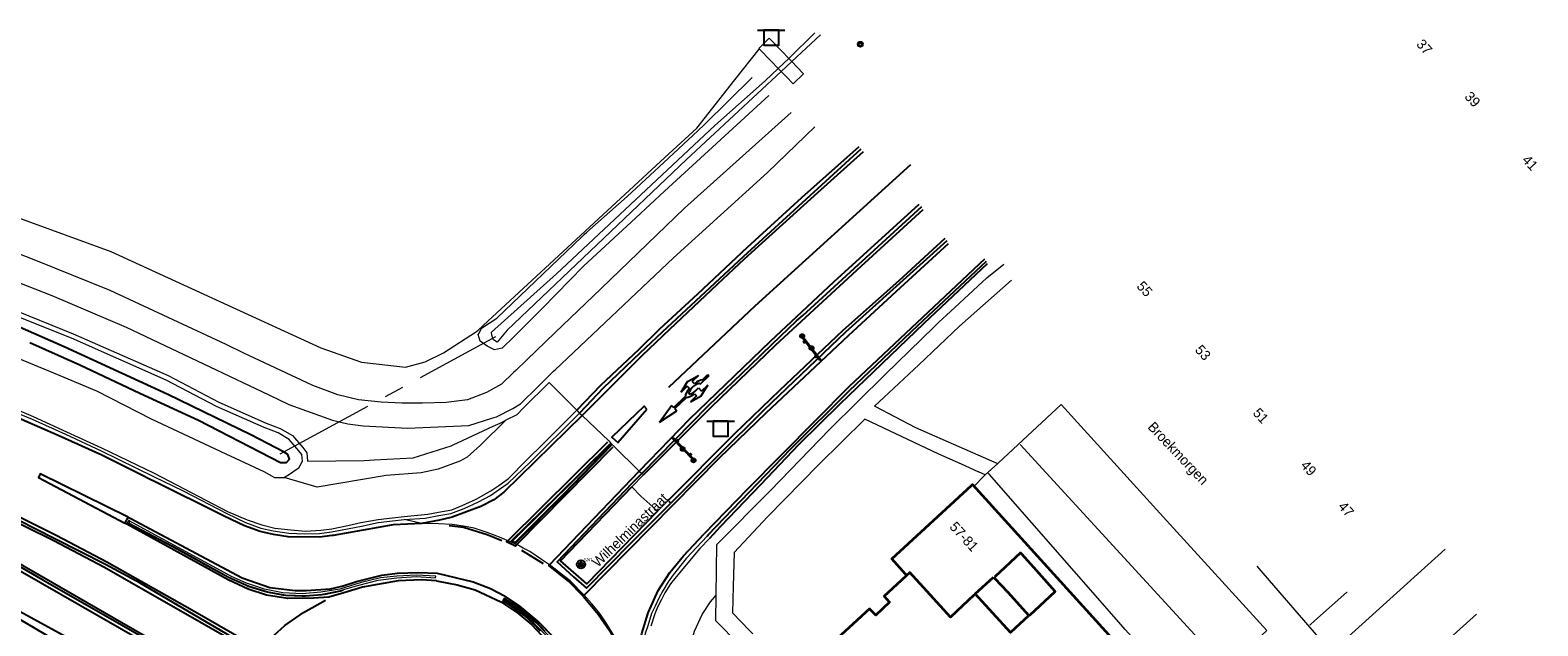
# Model space of a CAD drawing. Header units: metres. Extents: x 169249 to 194689, y 406250 to 412203.
# Tile 34 of 256: x 169900 to 170051, y 406980 to 407040. Entities that reach past the tile are written whole.
import ezdxf
from ezdxf.enums import TextEntityAlignment as Align

# ---------------------------------------------------------------- set-up
doc = ezdxf.new("R2010")
doc.units = ezdxf.units.M
doc.linetypes.add('BGT_NLCS_N264$0$AM-AS', pattern=[16, 10, -2, 2, -2])
doc.layers.get('0').update_dxf_attribs({"linetype": 'CONTINUOUS'})
for name, color, linetype, lineweight in [('BGT_NLCS_N264$0$B-WE-AM-AS_KUNSTWERK_DUIKER-GV', 252, 'BGT_NLCS_N264$0$AM-AS', 18), ('BGT_NLCS_N264$0$B-WE-GW-WATERGANG_INSTEEK-G', 252, 'CONTINUOUS', 18), ('BGT_NLCS_N264$0$B-WE-GW-WATERGANG_SLOOT_BODEM-G', 252, 'CONTINUOUS', 18), ('BGT_NLCS_N264$0$B-WE-IE-TERREINAFSCHEIDING_KUNSTMATIG_HEKWERK-G', 252, 'BGT_NLCS_N264$0$IE-TERREINAFSCHEIDING-KUNSTMATIG', 18), ('BGT_NLCS_N264$0$B-WE-OG-BREUKLIJN-G', 252, 'CONTINUOUS', 18), ('BGT_NLCS_N264$0$B-WE-OG-TOPOGRAFIE_BEBOUWING-G', 252, 'CONTINUOUS', 35), ('BGT_NLCS_N264$0$B-WE-OG-TOPOGRAFIE_WATER-GV', 252, 'CONTINUOUS', 18), ('BGT_NLCS_N264$0$B-WE-OG-TOPOGRAFIE_WEG_BERM-GV', 252, 'CONTINUOUS', 18), ('BGT_NLCS_N264$0$B-WE-OG-TOPOGRAFIE_WEG_PARKEERPLAATS-G', 252, 'CONTINUOUS', 18), ('BGT_NLCS_N264$0$B-WE-OG-TOPOGRAFIE_WEG_RIJWEG-GV', 252, 'CONTINUOUS', 18), ('BGT_NLCS_N264$0$B-WE-OG-TOPOGRAFIE_WEG_VERHARD-G', 252, 'CONTINUOUS', 18), ('BGT_NLCS_N264$0$B-WE-VW-BEWEGWIJZERING_DRAAGCONSTRUCTIE-S', 252, 'CONTINUOUS', 25), ('BGT_NLCS_N264$0$B-WE-VW-MARKERING_PIJL-S', 252, 'CONTINUOUS', 25), ('BGT_NLCS_N264$0$B-WE-VW-VERKEERSTEKEN_BORD-S', 252, 'CONTINUOUS', 25), ('X-XX-AL-REFERENTIE-G', 7, 'CONTINUOUS', 18)]:
    doc.layers.add(name, color=color, linetype=linetype, lineweight=lineweight)
for name, color, linetype in [('BGT_NLCS_N264$0$B-WE-IE-MEUBILAIR_WEGMEUBILAIR-S', 252, 'CONTINUOUS'), ('BGT_NLCS_N264$0$B-WE-OG-TOPOGRAFIE_WATER_SLOOT-GV', 252, 'CONTINUOUS'), ('BGT_NLCS_N264$0$B-WE-OG-TOPOGRAFIE_WEG_RIJWEG-G', 252, 'CONTINUOUS'), ('BGT_NLCS_N264$0$B-WE-OG-TOPOGRAFIE_WEG_VERKEERSEILAND-GV', 252, 'CONTINUOUS'), ('BGT_NLCS_N264$0$B-WE-VH-KANTOPSLUITING-G', 252, 'CONTINUOUS'), ('BGT_NLCS_N264$0$B-WE-VW-MARKERING-G', 252, 'CONTINUOUS'), ('BGT_NLCS_N264$0$B-WE-VW-VERKEERSTEKEN_DRAAGCONSTRUCTIE-S', 252, 'CONTINUOUS'), ('BGT_NLCS_N264$0$Label_Nummeraanduidingreeks', 252, 'CONTINUOUS'), ('BGT_NLCS_N264$0$Label_Openbareruimte', 252, 'CONTINUOUS')]:
    doc.layers.add(name, color=color, linetype=linetype)
doc.styles.add('BGT_NLCS_N264$0$NLCS-ISO', font='NLCS-ISO.ttf')
doc.styles.add('BGT_NLCS_N264$0$STANDARD', font='txt')
doc.linetypes.add('BGT_NLCS_N264$0$IE-TERREINAFSCHEIDING-KUNSTMATIG', pattern='A,4,[82,NLCS.SHX,S=0.75,R=90,X=0,Y=0],4,-2', length=10)

# ---------------------------------------------------------------- blocks, each defined once
blk = doc.blocks.new('BGT_NLCS_N264$0$SIE-WEG_AFVALBAK_TYPE_01')
for radius in [0.25, 0.156]:
    blk.add_circle((0, 0), radius)
blk = doc.blocks.new('BGT_NLCS_N264$0$SIE-WEG_STRAATNAAMBORD_PAAL-SO')
blk.add_line((-0.3, 0), (0.3, 0))
for radius in [0.2, 0.0745]:
    blk.add_circle((0, 0), radius)
at = {"style": 'BGT_NLCS_N264$0$NLCS-ISO'}
blk.add_attdef('STRAATNAAMBORD', (0.28, 0.29), '', height=0.35, dxfattribs=at)
blk = doc.blocks.new('BGT_NLCS_N264$0$SVW-VERKEERSTEKEN_BORD_ANWB-SO')
blk.add_line((-1.375, 0), (1.375, 0))
at = {"flags": 128}
blk.add_lwpolyline([(-0.75, 0), (-0.75, -1.5), (0.75, -1.5), (0.75, 0)], close=True, dxfattribs=at)
blk = doc.blocks.new('BGT_NLCS_N264$0$SIE-WEG_SCHRIKHEK')
for points in [[(-1.125, 0), (-1.125, 0.1), (-1.5, 0.1), (-1.5, 0)], [(-0.375, 0), (-0.375, 0.1), (-0.75, 0.1), (-0.75, 0)], [(0.375, 0.1), (0, 0.1), (0, 0), (0.375, 0)], [(1.125, 0), (1.125, 0.1), (0.75, 0.1), (0.75, 0)]]:
    blk.add_hatch(color=0).paths.add_polyline_path(points)
at = {"color": 0}
for p, q in [((-1.125, 0), (-1.125, 0.1)), ((-0.75, 0), (-0.75, 0.1)), ((-0.375, 0), (-0.375, 0.1)), ((0, 0.1), (0, 0)), ((0.375, 0.1), (0.375, 0)), ((0.75, 0.1), (0.75, 0)), ((1.125, 0.1), (1.125, 0))]:
    blk.add_line(p, q, dxfattribs=at)
at = {"flags": 128}
for points in [[(-1.5, 0.1), (1.5, 0.1), (1.5, 0), (-1.5, 0)], [(-1.0125, 0.1), (-1.0125, 0.25), (-0.8625, 0.25), (-0.8625, 0.1)], [(0.8625, 0.1), (0.8625, 0.25), (1.0125, 0.25), (1.0125, 0.1)]]:
    blk.add_lwpolyline(points, close=True, dxfattribs=at)
blk = doc.blocks.new('BGT_NLCS_N264$0$SIE-WEG_WEGWIJZER-SO')
for q in [(-0.29, -0.29), (0, 0.41), (0.29, -0.29)]:
    blk.add_line((0, 0), q)
blk.add_circle((0, 0), 0.413)
blk = doc.blocks.new('BGT_NLCS_N264$0$B-SVW-MARKERING_PIJL_ROTONDE_RD_RA_LA_6.80')
for p, q in [((1.95, 0.98), (0.75, 0.68)), ((0.75, 0.68), (1.6, 0.68)), ((1.6, 0.21), (1.6, 0.68)), ((3.15, 0.68), (1.95, 0.98)), ((2.3, 0.36), (2.3, 0.68)), ((2.3, 0.68), (3.15, 0.68)), ((0.75, -0.68), (1.6, -0.68)), ((1.95, -0.98), (0.75, -0.68)), ((1.6, -0.36), (1.6, -0.68)), ((3.15, -0.68), (1.95, -0.98)), ((2.3, -0.36), (2.3, -0.68)), ((2.3, -0.68), (3.15, -0.68))]:
    blk.add_line(p, q)
at = {"linetype": 'Continuous'}
for p, q in [((4.75, 0.07), (3.13, 0.07)), ((6.8, 0), (4.75, 0.37)), ((4.75, 0.07), (4.75, 0.37)), ((4.75, -0.08), (3.13, -0.08)), ((6.8, 0), (4.75, -0.38)), ((4.75, -0.08), (4.75, -0.38))]:
    blk.add_line(p, q, dxfattribs=at)
for points in [[(0, 0.07), (1.27, 0.07)], [(0, -0.07), (0, 0.07)], [(0.77, -0.08), (0, -0.07)]]:
    blk.add_lwpolyline(points)
for major_axis, ratio, start_param, end_param in [((0.72, 0), 0.333997, 2.824404, 8.361609), ((1.2, 0), 0.3125, 0.201358, 1.274792), ((1.2, 0), 0.3125, -2.940235, -1.866765), ((1.2, 0), 0.3125, -1.274828, -0.201358)]:
    blk.add_ellipse((1.95, 0), major_axis=major_axis, ratio=ratio, start_param=start_param, end_param=end_param, dxfattribs=at)
blk = doc.blocks.new('BGT_NLCS_N264$0$SIE-WEG_VERKEERSBORD_PAAL-SO')
blk.add_line((-0.3, 0), (0.3, 0))
for radius in [0.2, 0.0745]:
    blk.add_circle((0, 0), radius)
blk = doc.blocks.new('BGT_NLCS_N264')
at = {"layer": 'BGT_NLCS_N264$0$B-WE-AM-AS_KUNSTWERK_DUIKER-GV'}
blk.add_line((169925.14, 406997.4, 11.11), (169946.73, 407009.15, 11.1), dxfattribs=at)
at = {"layer": 'BGT_NLCS_N264$0$B-WE-GW-WATERGANG_INSTEEK-G'}
blk.add_polyline3d([(169974.04, 407033.28, 12.19), (169963.62, 407023.71, 12), (169960.74, 407021.03, 11.99), (169955.52, 407016.18, 11.96), (169951.39, 407011.99, 11.99), (169948.55, 407009.12, 12.02), (169947.36, 407007.97, 12.05), (169947.19, 407007.94, 12.04), (169946.61, 407007.83, 12), (169945.86, 407008.19, 11.98), (169945.4, 407008.52, 12), (169945.18, 407008.68, 12.01), (169944.97, 407009.34, 12), (169945.06, 407009.5, 11.99), (169945.31, 407010, 11.98), (169946.82, 407010.99, 12.02), (169955.35, 407019.14, 12.13), (169955.59, 407019.37, 12.13), (169955.85, 407019.6, 12.13), (169959.88, 407023.17, 12.07), (169963.54, 407026.56, 12.07), (169966.94, 407029.74, 12.09), (169967.6, 407030.39, 12.1), (169972.38, 407035.07, 12.2)], dxfattribs=at)
at = {"layer": 'BGT_NLCS_N264$0$B-WE-GW-WATERGANG_SLOOT_BODEM-G'}
for p, q in [((169979.23, 407039.34, 11.77), (169976.37, 407036.67, 11.73)), ((169974.99, 407035.99, 11.73), (169976.05, 407037, 11.79)), ((169976.37, 407036.67, 11.73), (169975.29, 407035.67, 11.71))]:
    blk.add_line(p, q, dxfattribs=at)
for points in [[(169976.05, 407037, 11.79), (169976.09, 407037.03, 11.79), (169978.67, 407039.56, 11.76)], [(169975.29, 407035.67, 11.71), (169965.83, 407026.86, 11.57), (169947.87, 407009.8, 11.28), (169946.88, 407008.59, 11.46), (169946.5, 407008.83, 11.46), (169946.4, 407009.1, 11.45), (169946.35, 407009.29, 11.45), (169946.3, 407009.6, 11.46), (169952.79, 407015.44, 11.48), (169968.65, 407030.26, 11.66), (169973.67, 407034.74, 11.66), (169974.99, 407035.99, 11.73)]]:
    blk.add_polyline3d(points, dxfattribs=at)
at = {"layer": 'BGT_NLCS_N264$0$B-WE-IE-TERREINAFSCHEIDING_KUNSTMATIG_HEKWERK-G'}
blk.add_polyline3d([(169879.4, 407028.17, 11.67), (169908.21, 407017.65, 11.87), (169929.21, 407008, 12.13), (169933.28, 407006.58, 12.16), (169937.71, 407006.07, 12.07), (169939.66, 407006.63, 12), (169941.5, 407007.53, 12.02), (169944.81, 407009.64, 12.03), (169944.96, 407009.77, 12.03), (169945.94, 407010.68, 12.01), (169963.65, 407027.06, 11.64), (169966.85, 407030.02, 11.58), (169970.65, 407034.84, 12.12), (169973.07, 407037.93, 12.24)], dxfattribs=at)
at = {"layer": 'BGT_NLCS_N264$0$B-WE-OG-BREUKLIJN-G'}
for points in [[(169958.13, 406998.29, 12.4), (169958.18, 406998.24, 12.4), (169953.49, 406993.41, 12.55), (169948.66, 406988.55, 12.62), (169948.4, 406988.67, 12.65), (169958.13, 406998.29, 12.4)], [(169933.27, 406984.52, 12.82), (169931.11, 406983.87, 12.82), (169929.21, 406983.54, 12.81), (169927.35, 406983.4, 12.81), (169925.43, 406983.49, 12.79), (169923.58, 406983.85, 12.77), (169921.77, 406984.45, 12.75), (169920.27, 406985.13, 12.7), (169911.52, 406989.91, 12.56), (169910.1, 406990.67, 12.48), (169910.01, 406990.51, 12.48), (169914.89, 406987.93, 12.59), (169919.98, 406985.1, 12.66), (169922.02, 406984.18, 12.74), (169923.88, 406983.62, 12.74), (169925.73, 406983.28, 12.81), (169927.68, 406983.22, 12.81), (169929.32, 406983.34, 12.81), (169931.17, 406983.72, 12.83), (169933.03, 406984.27, 12.83), (169934.97, 406984.74, 12.79), (169936.83, 406985, 12.8), (169938.81, 406985.11, 12.8), (169940.7, 406984.99, 12.65), (169940.72, 406985.16, 12.65), (169938.81, 406985.27, 12.81), (169936.84, 406985.17, 12.81), (169935.2, 406984.98, 12.82), (169933.27, 406984.52, 12.82)], [(169955.48, 406972.92, 12.82), (169955.81, 406971.73, 12.83), (169956.08, 406970.02, 12.84), (169956.27, 406968.12, 12.84), (169956.24, 406966.28, 12.84), (169955.87, 406964.02, 12.83), (169955.73, 406964.07, 12.83), (169955.97, 406966.1, 12.83), (169956.07, 406968.34, 12.83), (169955.66, 406971.71, 12.84), (169955.16, 406973.4, 12.82), (169954.24, 406975.53, 12.81), (169952.81, 406977.87, 12.8), (169951.98, 406979.01, 12.79), (169950.51, 406980.49, 12.78), (169949.09, 406981.68, 12.76), (169947.55, 406982.71, 12.75), (169947.61, 406982.82, 12.74), (169949, 406981.95, 12.77), (169950.77, 406980.47, 12.79), (169952.49, 406978.67, 12.79), (169953.66, 406976.89, 12.79), (169954.89, 406974.58, 12.81), (169955.48, 406972.92, 12.82)]]:
    blk.add_polyline3d(points, dxfattribs=at)
at = {"layer": 'BGT_NLCS_N264$0$B-WE-OG-TOPOGRAFIE_BEBOUWING-G'}
for points in [[(169987.78, 406985.3, 21.44), (169987.74, 406985.34, 21.44), (169986.35, 406986.88, 21.44), (169994.32, 406994.25, 21.44), (169994.42, 406994.34, 21.44), (170009.03, 406978.21, 21.44), (170009.02, 406978.2, 21.44), (170001.07, 406970.87, 21.44), (169999.58, 406972.52, 21.44)], [(170000.16, 406981.26, 24.11), (170002.71, 406983.63, 24.11), (170000.58, 406986.02, 24.11), (169999.38, 406987.36, 24.11), (169999.25, 406987.5, 24.11), (169996.66, 406985.08, 24.11)], [(169994.61, 406983.28, 24.08), (169992.23, 406981.06, 24.08), (169988.15, 406985.53, 24.08), (169985.58, 406983.16, 24.08), (169986.13, 406982.55, 24.08), (169984.76, 406981.26, 24.08), (169984.14, 406981.88, 24.08), (169980.46, 406978.52, 24.08)], [(169996.54, 406985.07, 25.06), (169996.68, 406984.91, 25.06), (169997.92, 406983.58, 25.06), (170000.08, 406981.23, 25.06), (169998.23, 406979.5, 25.06), (169994.71, 406983.38, 25.06), (169996.54, 406985.07, 25.06)]]:
    blk.add_polyline3d(points, dxfattribs=at)
at = {"layer": 'BGT_NLCS_N264$0$B-WE-OG-TOPOGRAFIE_WATER-GV'}
for points in [[(169925.55, 406995.03, 12.43), (169926.2, 406995.43, 12.44), (169926.76, 406995.83, 12.43), (169927.01, 406996.01, 12.42), (169927.38, 406996.67, 12.38), (169927.33, 406997.34, 12.35), (169927.03, 406997.71, 12.3), (169926.06, 406998.84, 12.17), (169924.94, 406999.49, 12.12), (169923.56, 407000.03, 12.03), (169918.79, 407002.13, 11.95), (169913.73, 407004.79, 11.86), (169904.26, 407008.97, 11.74), (169897.68, 407011.61, 11.74), (169887.4, 407015.49, 11.57), (169877.16, 407018.75, 11.44), (169870.44, 407020.7, 11.44), (169860.34, 407023.2, 11.35), (169847.67, 407026.02, 11.37), (169843.24, 407027.19, 11.41), (169841.27, 407027.97, 11.45), (169839.14, 407028.91, 11.51), (169837.47, 407029.67, 11.53)], [(169834.94, 407026.37, 11.44), (169835.67, 407026, 11.4), (169836.92, 407025.57, 11.39), (169840.64, 407024.49, 11.42), (169842.01, 407024.09, 11.44), (169850.94, 407021.79, 11.52), (169858.29, 407020.06, 11.64), (169865.41, 407018.2, 11.76), (169876.12, 407015.36, 11.87), (169886.77, 407011.48, 12.02), (169895.17, 407008.52, 12.1), (169902.06, 407005.68, 12.17), (169906.78, 407003.72, 12.18), (169912.24, 407000.91, 12.23), (169919.7, 406997.4, 12.34), (169923.51, 406995.62, 12.36), (169924.59, 406995.04, 12.38), (169925.55, 406995.03, 12.43)]]:
    blk.add_polyline3d(points, dxfattribs=at)
at = {"layer": 'BGT_NLCS_N264$0$B-WE-OG-TOPOGRAFIE_WATER_SLOOT-GV'}
blk.add_polyline3d([(169900.09, 407008.54, 10.88), (169905.11, 407006.32, 11.01), (169911.1, 407003.48, 11.04), (169916.99, 407000.77, 11.05), (169925.2, 406996.54, 11.05), (169925.8, 406996.53, 11.05), (169926.08, 406996.86, 11.05), (169925.91, 406997.34, 11.05), (169925.57, 406997.58, 11.05), (169922.22, 406999.29, 11.28), (169913.91, 407003.35, 11.28), (169903.53, 407008.12, 11.12), (169898.3, 407010.43, 11.07)], dxfattribs=at)
at = {"layer": 'BGT_NLCS_N264$0$B-WE-OG-TOPOGRAFIE_WEG_BERM-GV'}
for p, q in [((169954.84, 407001.77, 12.44), (169955.02, 407001.58, 12.36)), ((169955.12, 407001.48, 12.32), (169955.02, 407001.58, 12.36)), ((169961.52, 406995.29, 12.64), (169960.33, 406994.09, 12.66)), ((169961.37, 406995.44, 12.46), (169961.52, 406995.29, 12.64)), ((169962.92, 406991.66, 12.65), (169963.98, 406992.73, 12.64)), ((169963.98, 406992.73, 12.64), (169964.11, 406992.61, 12.58)), ((169967.91, 406989.12, 12.41), (169967.87, 406989.15, 12.4)), ((169968.78, 406983.26, 12.68), (169968.85, 406988.32, 12.56))]:
    blk.add_line(p, q, dxfattribs=at)
for points in [[(169897.87, 407012.08, 11.74), (169904.45, 407009.43, 11.74), (169913.95, 407005.24, 11.86), (169919, 407002.58, 11.95), (169923.75, 407000.49, 12.03), (169925.15, 406999.95, 12.12), (169926.39, 406999.23, 12.17), (169927.42, 406998.03, 12.3), (169927.81, 406997.52, 12.35), (169927.88, 406996.68, 12.38), (169933.56, 406996.75, 12.5), (169934.55, 406996.8, 12.5), (169938.47, 406997.01, 12.5), (169942.27, 406998.21, 12.35), (169942.48, 406998.31, 12.35), (169943.39, 406998.73, 12.34), (169946.47, 407000.16, 12.31), (169947.17, 407000.49, 12.3), (169947.73, 407000.76, 12.28)], [(169895.78, 407002.75, 12.09), (169900.32, 407000.87, 12.15), (169903.66, 406999.37, 12.17), (169907.23, 406997.71, 12.21), (169912.49, 406995.13, 12.28), (169915.44, 406993.69, 12.36), (169919.8, 406991.42, 12.44), (169921.67, 406990.53, 12.46), (169923.21, 406989.96, 12.48), (169924.45, 406989.7, 12.52), (169926.03, 406989.46, 12.5), (169927.61, 406989.41, 12.5), (169929.1, 406989.44, 12.55), (169930.28, 406989.6, 12.56), (169931.88, 406989.88, 12.56), (169933.29, 406990.17, 12.54), (169934.96, 406990.53, 12.53), (169936.38, 406990.71, 12.54), (169937.56, 406990.84, 12.54)], [(169895.97, 407003.04, 12.19), (169900.45, 407001.15, 12.24), (169903.78, 406999.62, 12.26), (169907.28, 406998, 12.3), (169912.54, 406995.46, 12.38), (169915.55, 406993.89, 12.47), (169919.89, 406991.62, 12.56), (169921.84, 406990.8, 12.6), (169923.32, 406990.29, 12.61), (169924.61, 406989.97, 12.62), (169926.23, 406989.78, 12.62), (169927.68, 406989.65, 12.61), (169929.22, 406989.77, 12.64), (169930.32, 406989.88, 12.66), (169931.94, 406990.23, 12.66), (169933.21, 406990.53, 12.64), (169934.96, 406990.84, 12.64), (169936.38, 406990.99, 12.67), (169937.55, 406991.14, 12.68), (169939.94, 406991.38, 12.6), (169941.01, 406991.56, 12.62), (169942.32, 406991.8, 12.63), (169943.37, 406992.22, 12.63), (169944.75, 406992.85, 12.62), (169946.22, 406993.69, 12.59), (169947.03, 406994.24, 12.57), (169947.99, 406994.92, 12.56), (169949.79, 406996.78, 12.51), (169951.55, 406998.46, 12.48), (169954.84, 407001.77, 12.44)], [(169954.84, 407001.77, 12.44), (169952.07, 407004.53, 12.13), (169949.51, 407002, 12.15), (169948.83, 407001.31, 12.25), (169947.73, 407000.76, 12.28)], [(169947.73, 407000.76, 12.28), (169945.21, 406998.26, 12.52), (169943.87, 406997.07, 12.52), (169943.14, 406996.68, 12.48), (169940.96, 406995.86, 12.56), (169939.27, 406995.51, 12.56), (169935.75, 406995.23, 12.53), (169928.85, 406994.07, 12.45), (169925.55, 406995.03, 12.43)], [(169937.56, 406990.84, 12.54), (169939.67, 406990.97, 12.53), (169941.04, 406991.22, 12.55), (169942.22, 406991.43, 12.55), (169943.55, 406991.93, 12.51), (169944.99, 406992.61, 12.5), (169946.2, 406993.23, 12.5), (169947.11, 406993.86, 12.51), (169947.96, 406994.48, 12.49), (169950.21, 406996.61, 12.41), (169955.12, 407001.48, 12.32)], [(169960.33, 406994.09, 12.66), (169961.23, 406993.18, 12.77), (169962.14, 406992.35, 12.76), (169962.92, 406991.66, 12.65)], [(169967.87, 406989.15, 12.4), (169965.77, 406986.91, 12.42), (169964.47, 406985.28, 12.44), (169963.98, 406984.58, 12.44), (169963.43, 406983.68, 12.48), (169963.03, 406982.95, 12.5), (169962.67, 406982.14, 12.53), (169962.32, 406981.41, 12.53), (169961.94, 406980.18, 12.56), (169961.68, 406979.43, 12.58), (169961.49, 406978.49, 12.59), (169961.38, 406977.37, 12.61), (169961.27, 406976.41, 12.61), (169961.2, 406975.64, 12.62), (169961.2, 406974.92, 12.61), (169961.21, 406973.78, 12.61), (169961.22, 406973.71, 12.61)], [(169968.11, 406988.94, 12.49), (169967.15, 406987.91, 12.49), (169964.78, 406985.1, 12.58), (169964.21, 406984.38, 12.59), (169963.63, 406983.49, 12.6), (169963.3, 406982.82, 12.61), (169962.91, 406982.06, 12.62), (169962.65, 406981.39, 12.64), (169962.26, 406980.14, 12.67)], [(169982.65, 406949.13, 12.16), (169974.7, 406956.54, 12.36), (169969.59, 406961.05, 12.47), (169968.34, 406962.41, 12.53), (169966.92, 406965.37, 12.63), (169966.61, 406966.78, 12.63), (169966.4, 406969.54, 12.64), (169965.98, 406973.04, 12.63), (169965.79, 406974.95, 12.63), (169965.76, 406976, 12.62), (169966.11, 406977.92, 12.6), (169966.62, 406979.64, 12.55), (169967.39, 406981.33, 12.53), (169968.21, 406982.6, 12.48), (169968.78, 406983.26, 12.68)], [(169971.22, 406978.18, 12.78), (169971.1, 406978.3, 12.77), (169968.74, 406980.69, 12.73), (169968.78, 406983.26, 12.68)]]:
    blk.add_polyline3d(points, dxfattribs=at)
at = {"layer": 'BGT_NLCS_N264$0$B-WE-OG-TOPOGRAFIE_WEG_PARKEERPLAATS-G'}
for points in [[(169996.96, 406996.43, 12.55), (169997.03, 406996.49, 12.55), (170003.29, 407002.34, 12.72), (170013.84, 406990.74, 12.7), (170023.9, 406979.7, 12.65), (170019.29, 406975.4, 12.61), (170019.19, 406975.27, 12.61), (170019.14, 406975.1, 12.6), (170019.16, 406974.93, 12.6), (170019.24, 406974.76, 12.6), (170019.39, 406974.65, 12.61), (170019.57, 406974.6, 12.61), (170022.84, 406973.85, 12.54), (170025.4, 406973.27, 12.48), (170025.44, 406973.26, 12.48)], [(170019.69, 406975.98, 12.41), (170019.64, 406976.03, 12.41), (169999.21, 406998.35, 12.43)], [(169995.69, 406995.29, 12.57), (169996.96, 406996.43, 12.55), (169996.96, 406996.43, 12.55)], [(169994.65, 406994.25, 12.52), (169995.49, 406995.09, 12.56), (169995.69, 406995.29, 12.57)], [(170012.69, 406973.58, 12.52), (170012.65, 406973.63, 12.52), (170010.97, 406975.48, 12.52), (170009.78, 406976.79, 12.52), (170009.79, 406976.8, 12.52), (170011.23, 406978.13, 12.52), (170011, 406978.39, 12.52), (170009.72, 406979.82, 12.51), (170009.08, 406980.56, 12.51), (169996.14, 406995.35, 12.5), (169996.04, 406995.46, 12.5)]]:
    blk.add_polyline3d(points, dxfattribs=at)
at = {"layer": 'BGT_NLCS_N264$0$B-WE-OG-TOPOGRAFIE_WEG_RIJWEG-G'}
for points in [[(169983.26, 407027.92, 12.7), (169971.48, 407017.14, 12.36), (169963.88, 407010.06, 12.29), (169961.18, 407007.53, 12.29), (169957.47, 407003.99, 12.29), (169955.12, 407001.48, 12.32)], [(169961.36, 406995.45, 12.45), (169967.99, 407002.22, 12.42), (169972.22, 407006.28, 12.44), (169974.4, 407008.38, 12.45), (169976.83, 407010.71, 12.47), (169977.44, 407011.26, 12.48), (169989.35, 407022.16, 12.81)], [(169991.87, 407018.72, 12.85), (169981.74, 407009.57, 12.58), (169973.59, 407001.8, 12.45), (169968.92, 406997.17, 12.44), (169964.24, 406992.47, 12.51)], [(169967.87, 406989.15, 12.4), (169967.99, 406989.28, 12.39), (169972.08, 406993.58, 12.38), (169976.26, 406997.91, 12.36), (169982.13, 407003.76, 12.42), (169984.11, 407005.64, 12.46), (169988.95, 407010.25, 12.57), (169995.82, 407016.69, 12.76)]]:
    blk.add_polyline3d(points, dxfattribs=at)
at = {"layer": 'BGT_NLCS_N264$0$B-WE-OG-TOPOGRAFIE_WEG_RIJWEG-GV'}
for p, q in [((169955.12, 407001.48, 12.32), (169955.38, 407001.24, 12.34)), ((169961.08, 406995.67, 12.49), (169961.36, 406995.45, 12.45)), ((169939.34, 406990.44, 12.55), (169937.56, 406990.84, 12.54))]:
    blk.add_line(p, q, dxfattribs=at)
for points in [[(169955.38, 407001.24, 12.34), (169958.03, 406998.69, 12.4), (169958.21, 406998.5, 12.4), (169958.55, 406998.16, 12.4), (169961.08, 406995.67, 12.49)], [(169952.9, 406993.23, 12.47), (169958.13, 406998.42, 12.4), (169958.31, 406998.24, 12.4), (169953.56, 406993.34, 12.48), (169948.72, 406988.46, 12.55), (169948.24, 406988.67, 12.58), (169952.9, 406993.23, 12.47)], [(169931.46, 406983.71, 12.73), (169931.19, 406983.62, 12.73), (169929.59, 406983.3, 12.75), (169929.33, 406983.24, 12.71), (169927.69, 406983.12, 12.71), (169927.35, 406983.11, 12.71), (169925.72, 406983.18, 12.71), (169925.41, 406983.23, 12.71), (169923.86, 406983.53, 12.64), (169923.53, 406983.63, 12.64), (169921.99, 406984.09, 12.64), (169921.71, 406984.22, 12.59), (169920.21, 406984.89, 12.57), (169919.94, 406985.02, 12.56), (169918.23, 406985.96, 12.55), (169914.84, 406987.84, 12.49), (169911.66, 406989.54, 12.46), (169909.87, 406990.47, 12.38), (169909.96, 406990.63, 12.38), (169910.06, 406990.81, 12.38)], [(169947.94, 406988.71, 12.56), (169947.27, 406989, 12.56), (169945.88, 406989.54, 12.56), (169944.58, 406989.97, 12.54), (169943.49, 406990.17, 12.55), (169942.37, 406990.34, 12.56), (169941.01, 406990.39, 12.55), (169939.34, 406990.44, 12.55)], [(169948.83, 406988.31, 12.57), (169948.61, 406988.43, 12.57), (169948.17, 406988.61, 12.56), (169947.94, 406988.71, 12.56)], [(169952.1, 406986.29, 12.58), (169951.32, 406986.81, 12.59), (169950.13, 406987.61, 12.58), (169949.46, 406987.97, 12.58), (169948.83, 406988.31, 12.57)], [(169955.57, 406983.24, 12.59), (169955.51, 406983.31, 12.59), (169954.17, 406984.68, 12.6), (169953.31, 406985.37, 12.59), (169952.24, 406986.19, 12.58), (169952.1, 406986.29, 12.58)], [(169951.66, 406979.66, 12.69), (169950.84, 406980.54, 12.69), (169950.01, 406981.24, 12.69), (169949.05, 406982.03, 12.67), (169947.58, 406982.96, 12.64), (169947.41, 406982.68, 12.65), (169948.09, 406982.26, 12.67), (169949.03, 406981.6, 12.66), (169949.59, 406981.17, 12.67), (169950.44, 406980.42, 12.68), (169951.18, 406979.66, 12.69)], [(169960.89, 406973.68, 12.62), (169960.68, 406974.26, 12.62), (169960.44, 406975.02, 12.63), (169960.04, 406976.2, 12.62), (169959.64, 406977.2, 12.61), (169959.1, 406978.3, 12.61), (169958.33, 406979.55, 12.59), (169957.64, 406980.7, 12.59), (169957.05, 406981.55, 12.59), (169956.34, 406982.39, 12.59), (169955.57, 406983.24, 12.59)]]:
    blk.add_polyline3d(points, dxfattribs=at)
at = {"layer": 'BGT_NLCS_N264$0$B-WE-OG-TOPOGRAFIE_WEG_VERHARD-G'}
for p, q in [((169976.05, 407037, 12.43), (169976.37, 407036.67, 12.44)), ((169975.29, 407035.67, 12.45), (169974.99, 407035.99, 12.44)), ((170030.32, 406977.54, 12.32), (170041.72, 406987.85, 12.35))]:
    blk.add_line(p, q, dxfattribs=at)
for points in [[(169976.29, 407031.57, 12.32), (169965.61, 407021.99, 12.13), (169957.26, 407013.96, 12.1), (169952.65, 407009.53, 12.09), (169949.82, 407006.8, 12.08), (169948.72, 407005.75, 12.08), (169948.51, 407005.55, 12.08), (169947.3, 407004.39, 12.11), (169945.81, 407003.53, 12.11), (169943.9, 407002.82, 12.12), (169941.76, 407002.54, 12.14), (169939.39, 407002.49, 12.17), (169937.98, 407002.46, 12.19), (169937.33, 407002.49, 12.18), (169936.65, 407002.52, 12.18), (169935.26, 407002.58, 12.17), (169932.99, 407002.81, 12.17), (169930.94, 407003.32, 12.17), (169928.41, 407004.23, 12.17), (169927.84, 407004.5, 12.16), (169921.53, 407007.49, 12.06), (169919.74, 407008.34, 12.03), (169908.15, 407013.74, 11.89), (169900.7, 407016.77, 11.81), (169894.73, 407019.08, 11.76)], [(169974.99, 407035.99, 12.44), (169974.29, 407036.7, 12.41), (169973.05, 407037.99, 12.36), (169974.1, 407039.03, 12.35), (169975.36, 407037.72, 12.4), (169976.05, 407037, 12.43)], [(169976.37, 407036.67, 12.44), (169976.86, 407036.15, 12.46), (169977.53, 407035.45, 12.49), (169976.49, 407034.44, 12.5), (169975.78, 407035.17, 12.47), (169975.29, 407035.67, 12.45)], [(169895.62, 407015.87, 11.74), (169902.31, 407013.27, 11.8), (169909.73, 407010.09, 11.86), (169918.11, 407006.12, 11.93), (169924.02, 407003.31, 12.04), (169926.02, 407002.35, 12.07), (169930.39, 407000.76, 12.32), (169931.94, 407000.4, 12.32), (169933.46, 407000.21, 12.21), (169937.9, 406999.96, 12.32), (169944.02, 407000.25, 12.19), (169946.34, 407000.97, 12.22), (169946.8, 407001.11, 12.23), (169948.44, 407001.93, 12.23), (169949.2, 407002.4, 12.15), (169950.98, 407004.16, 12.14), (169951.72, 407004.89, 12.13), (169952.51, 407005.67, 12.12), (169952.68, 407005.83, 12.12), (169964.5, 407017.04, 12.09), (169973.91, 407025.58, 12.23), (169978.64, 407030.15, 12.35)], [(169968.85, 406988.32, 12.56), (169974.2, 406993.69, 12.53), (169980.14, 406999.87, 12.53), (169985.69, 407005.34, 12.62), (169990.56, 407010.07, 12.73), (169991.07, 407010.58, 12.74), (169992.23, 407011.65, 12.78), (169995.86, 407015.01, 12.9), (169997.56, 407016.39, 12.96)], [(169998.34, 407014.8, 12.94), (169993.13, 407010.2, 12.81), (169989.05, 407006.31, 12.71), (169985.55, 407003.03, 12.6), (169984.64, 407002.17, 12.58), (169984.66, 407002.16, 12.58), (169988.73, 407000.04, 12.56), (169996.86, 406996.48, 12.55), (169996.96, 406996.43, 12.55)], [(169995.69, 406995.29, 12.57), (169995.02, 406995.59, 12.57), (169994.99, 406995.6, 12.57), (169993.33, 406996.36, 12.57), (169991.07, 406997.37, 12.57), (169983.65, 407000.89, 12.57), (169979.07, 406996.32, 12.55), (169973.92, 406991.1, 12.57), (169970.58, 406987.54, 12.63), (169970.49, 406984.17, 12.71), (169970.41, 406981.5, 12.78), (169972.12, 406979.71, 12.8), (169972.45, 406979.38, 12.81)], [(170022.89, 406986.15, 12.62), (170023.49, 406985.45, 12.6), (170029.25, 406978.78, 12.36), (170030.14, 406977.74, 12.33), (170030.32, 406977.54, 12.32)], [(170028.18, 406980.24, 12.46), (170028.22, 406980.28, 12.46), (170028.67, 406980.68, 12.46), (170031.9, 406983.54, 12.46), (170031.93, 406983.57, 12.46)], [(170044.87, 406981.36, 12.4), (170040.51, 406977.41, 12.36), (170036.96, 406977.05, 12.28), (170036.5, 406976.63, 12.33), (170036.11, 406976.27, 12.38), (170034.79, 406975.04, 12.42)]]:
    blk.add_polyline3d(points, dxfattribs=at)
at = {"layer": 'BGT_NLCS_N264$0$B-WE-OG-TOPOGRAFIE_WEG_VERKEERSEILAND-GV'}
for p, q in [((169961.37, 406995.44, 12.46), (169961.36, 406995.45, 12.45)), ((169964.24, 406992.47, 12.51), (169964.11, 406992.61, 12.58))]:
    blk.add_line(p, q, dxfattribs=at)
for points in [[(169840.41, 407008.47, 11.63), (169850.65, 407005.99, 11.81), (169858.85, 407003.7, 11.93), (169866.43, 407001.33, 12.02), (169874.33, 406998.47, 12.11), (169881.99, 406995.2, 12.2), (169887.95, 406992.37, 12.27), (169892.62, 406989.87, 12.35), (169901.4, 406984.8, 12.47), (169909.27, 406980.29, 12.42), (169919.31, 406974.51, 12.63), (169920.65, 406976.28, 12.61), (169922, 406978.09, 12.63), (169911.13, 406984.44, 12.49), (169907.68, 406986.32, 12.45), (169902.61, 406988.9, 12.44), (169897.06, 406991.69, 12.38), (169889, 406995.31, 12.3), (169881.45, 406998.49, 12.21), (169873.8, 407001.36, 12.1), (169865.98, 407004.06, 12.01), (169857.77, 407006.52, 11.88), (169849.59, 407008.62, 11.76), (169840.86, 407010.58, 11.69)], [(169840.81, 407010.3, 11.82), (169849.51, 407008.45, 11.87), (169857.74, 407006.33, 11.99), (169865.89, 407003.85, 12.13), (169873.7, 407001.18, 12.21), (169881.39, 406998.24, 12.32), (169888.92, 406995.13, 12.39), (169896.92, 406991.48, 12.49), (169902.44, 406988.75, 12.55), (169907.57, 406986.05, 12.6), (169910.96, 406984.11, 12.67), (169921.51, 406978.07, 12.76), (169919.12, 406974.83, 12.72), (169909.32, 406980.5, 12.64), (169901.52, 406984.98, 12.56), (169892.72, 406990.04, 12.45), (169888.02, 406992.53, 12.39), (169882.09, 406995.42, 12.31), (169874.39, 406998.69, 12.23), (169866.44, 407001.56, 12.12), (169858.92, 407003.92, 12.02), (169850.71, 407006.18, 11.93), (169840.47, 407008.72, 11.77)], [(169961.36, 406995.45, 12.45), (169960.36, 406994.43, 12.45), (169952.87, 406986.59, 12.59), (169954.51, 406985.1, 12.58), (169955.82, 406983.96, 12.56), (169960.3, 406988.54, 12.51), (169964.24, 406992.47, 12.51)], [(169962.92, 406991.66, 12.65), (169955.83, 406984.4, 12.69), (169953.22, 406986.69, 12.7), (169960.33, 406994.09, 12.66)]]:
    blk.add_polyline3d(points, dxfattribs=at)
at = {"layer": 'BGT_NLCS_N264$0$B-WE-VH-KANTOPSLUITING-G'}
for points in [[(169983.06, 407028.15, 12.79), (169977.33, 407023.03, 12.61), (169971.89, 407018.06, 12.49), (169966.92, 407013.4, 12.38), (169963.11, 407009.9, 12.36), (169961.02, 407007.8, 12.36), (169957.2, 407004.23, 12.39), (169954.84, 407001.77, 12.44)], [(169989.47, 407021.84, 12.94), (169983.27, 407016.16, 12.8), (169974.73, 407008.29, 12.61), (169968.25, 407002.03, 12.56), (169961.52, 406995.29, 12.64)], [(169963.98, 406992.73, 12.64), (169970.66, 406999.45, 12.54), (169975.16, 407003.79, 12.55), (169981.48, 407009.79, 12.66), (169987.09, 407014.75, 12.8), (169991.7, 407019, 12.92)], [(169995.91, 407016.42, 12.9), (169989.56, 407010.45, 12.71), (169981.16, 407002.39, 12.52), (169977.06, 406998.33, 12.47), (169973.23, 406994.31, 12.45), (169969.21, 406990.13, 12.49), (169968.11, 406988.94, 12.49)]]:
    blk.add_polyline3d(points, dxfattribs=at)
at = {"layer": 'BGT_NLCS_N264$0$B-WE-VW-MARKERING-G'}
for p, q in [((169947.94, 406988.71, 12.56), (169957.95, 406998.59, 12.4)), ((169958.45, 406998.06, 12.39), (169948.83, 406988.31, 12.57)), ((169952.1, 406986.29, 12.58), (169961.08, 406995.67, 12.49)), ((169964.46, 406992.27, 12.52), (169955.57, 406983.24, 12.59)), ((169955.57, 406983.24, 12.59), (169955.48, 406983.15, 12.59))]:
    blk.add_line(p, q, dxfattribs=at)
at = {"layer": 'BGT_NLCS_N264$0$B-WE-VW-MARKERING-G', "linetype": 'Continuous'}
blk.add_line((169951.49, 406986.4, 12.6), (169949.33, 406987.74, 12.58), dxfattribs=at)
at = {"layer": 'BGT_NLCS_N264$0$B-WE-VW-MARKERING-G'}
for points in [[(169923.05, 406977.89, 12.68), (169916.38, 406981.73, 12.52), (169907.81, 406986.56, 12.45), (169902.81, 406989.2, 12.43), (169897.2, 406991.99, 12.37)], [(169892.47, 406989.5, 12.34), (169901.17, 406984.53, 12.45), (169909.09, 406979.97, 12.47), (169919.92, 406973.73, 12.65), (169920.08, 406973.98, 12.66), (169920.68, 406974.96, 12.67), (169921.45, 406976.01, 12.66), (169923.05, 406977.89, 12.68)], [(169955.38, 407001.24, 12.34), (169957.82, 407003.68, 12.34), (169961.4, 407007.27, 12.32), (169964.16, 407009.89, 12.32), (169968.92, 407014.38, 12.35), (169971.63, 407016.93, 12.4), (169978.95, 407023.58, 12.58), (169983.51, 407027.68, 12.72)], [(169989.06, 407022.37, 12.85), (169980.51, 407014.6, 12.63), (169974.18, 407008.65, 12.49), (169966.1, 407000.87, 12.49), (169961.08, 406995.67, 12.49)], [(169964.46, 406992.27, 12.52), (169969.1, 406996.99, 12.49), (169973.79, 407001.52, 12.48), (169982.01, 407009.26, 12.57), (169986.83, 407013.7, 12.71), (169992.02, 407018.46, 12.86)], [(169995.65, 407016.91, 12.84), (169982.08, 407004.15, 12.47), (169971.89, 406993.84, 12.4), (169967.58, 406989.4, 12.44)], [(169961.83, 407001.88, 12.4), (169961.57, 407002.16, 12.4), (169958.35, 406999.07, 12.42), (169958.93, 406998.55, 12.44), (169961.83, 407001.88, 12.4)], [(169955.38, 407001.24, 12.34), (169947.52, 406993.55, 12.52), (169946.52, 406992.81, 12.52), (169945.24, 406992.14, 12.48), (169942.36, 406991.05, 12.56), (169941.09, 406990.75, 12.58), (169939.34, 406990.44, 12.55)], [(169909.93, 406991.06, 12.42), (169901.13, 406995.4, 12.32), (169901.07, 406995.26, 12.33), (169900.96, 406995.05, 12.33), (169909.61, 406990.46, 12.44)], [(169939.34, 406990.44, 12.55), (169936.45, 406990.28, 12.53), (169930.46, 406989.23, 12.51), (169930.35, 406989.22, 12.51), (169929.1, 406989.06, 12.45), (169925.96, 406989.1, 12.47), (169924.47, 406989.32, 12.5), (169923.14, 406989.64, 12.47), (169921.6, 406990.2, 12.46), (169919.54, 406991.15, 12.43), (169912.38, 406994.75, 12.29)], [(169909.61, 406990.46, 12.44), (169909.76, 406990.73, 12.43), (169909.93, 406991.06, 12.42)], [(169940.8, 406984.68, 12.64), (169939.29, 406984.79, 12.61), (169936.95, 406984.7, 12.62), (169933.39, 406984.05, 12.64), (169931.52, 406983.48, 12.65), (169930.01, 406983.07, 12.66), (169928.48, 406982.95, 12.63), (169925.93, 406982.92, 12.6), (169923.77, 406983.26, 12.58), (169921.96, 406983.85, 12.56), (169919.94, 406984.8, 12.52), (169909.81, 406990.35, 12.44), (169909.61, 406990.46, 12.44)], [(169909.93, 406991.06, 12.42), (169910.14, 406990.95, 12.42), (169921.35, 406984.99, 12.57), (169924.11, 406984.03, 12.6), (169926.64, 406983.71, 12.63), (169927.76, 406983.71, 12.64), (169930.18, 406983.88, 12.68), (169931.34, 406984.14, 12.68), (169931.36, 406984.15, 12.68), (169932.78, 406984.63, 12.67), (169935.31, 406985.24, 12.66), (169936.89, 406985.44, 12.66), (169938.97, 406985.53, 12.66), (169940.88, 406985.44, 12.65)], [(169948.83, 406988.31, 12.57), (169948.69, 406988.17, 12.57), (169947.81, 406988.59, 12.56), (169947.94, 406988.71, 12.56)], [(169960.89, 406973.68, 12.62), (169960.76, 406975.54, 12.62), (169960.89, 406977.38, 12.61), (169961.33, 406979.43, 12.59), (169961.97, 406981.5, 12.55), (169962.97, 406983.71, 12.53), (169964.14, 406985.53, 12.48), (169965.51, 406987.19, 12.43), (169967.58, 406989.4, 12.44)], [(169955.48, 406983.15, 12.59), (169954.01, 406984.66, 12.58), (169952.03, 406986.22, 12.58), (169952.1, 406986.29, 12.58)], [(169903.68, 406979.06, 12.46), (169903.7, 406979.09, 12.46), (169894.17, 406984.28, 12.33), (169893.87, 406983.92, 12.32), (169903.31, 406978.36, 12.45)], [(169947.22, 406982.57, 12.67), (169948.95, 406981.45, 12.66), (169950.34, 406980.28, 12.68), (169951.78, 406978.75, 12.69), (169952.61, 406977.69, 12.68), (169954.02, 406975.36, 12.7), (169954.89, 406973.32, 12.71), (169955.52, 406970.73, 12.73), (169955.73, 406968.28, 12.74), (169955.7, 406966.08, 12.74), (169955.41, 406964.08, 12.75)], [(169956.15, 406963.83, 12.74), (169956.48, 406966.27, 12.74), (169956.53, 406968.15, 12.76), (169956.4, 406970.01, 12.75), (169955.75, 406973.05, 12.73), (169955.14, 406974.71, 12.73), (169953.93, 406977.02, 12.71), (169952.66, 406978.88, 12.69), (169950.95, 406980.64, 12.71), (169949.15, 406982.14, 12.68), (169947.59, 406983.2, 12.67)]]:
    blk.add_polyline3d(points, dxfattribs=at)
at = {"layer": 'BGT_NLCS_N264$0$B-WE-VW-MARKERING-G', "linetype": 'Continuous'}
for points in [[(169912.33, 406994.77, 12.26), (169912.29, 406994.78, 12.26), (169911.12, 406995.38, 12.32), (169907.31, 406997.28, 12.28), (169902.93, 406999.23, 12.23), (169897.45, 407001.65, 12.18)], [(169988.24, 407026.33, 12.84), (169972.64, 407012.2, 12.47), (169964.02, 407004.03, 12.4)], [(169947.35, 406988.7, 12.59), (169945.87, 406989.31, 12.6), (169943.49, 406990.04, 12.59), (169942.06, 406990.19, 12.56)], [(169940.88, 406985.44, 12.65), (169944.48, 406984.6, 12.65), (169946.2, 406983.91, 12.66), (169947.59, 406983.2, 12.67)], [(169940.8, 406984.68, 12.64), (169942.85, 406984.29, 12.68), (169944.65, 406983.79, 12.68), (169947.22, 406982.57, 12.67)], [(169923.05, 406977.89, 12.68), (169925.63, 406980.23, 12.69), (169927.5, 406981.51, 12.68), (169929.7, 406982.74, 12.66)], [(169955.48, 406983.15, 12.59), (169956.99, 406981.36, 12.59), (169958.11, 406979.72, 12.59), (169958.99, 406978.1, 12.61), (169960.25, 406975.09, 12.62)]]:
    blk.add_polyline3d(points, dxfattribs=at)
at = {"layer": 'BGT_NLCS_N264$0$B-WE-IE-MEUBILAIR_WEGMEUBILAIR-S', "color": 7}
blk.add_blockref('BGT_NLCS_N264$0$SIE-WEG_AFVALBAK_TYPE_01', (169983.21, 407038.41, 12.61), dxfattribs=at)
at = {"layer": 'BGT_NLCS_N264$0$B-WE-VW-BEWEGWIJZERING_DRAAGCONSTRUCTIE-S', "color": 7}
blk.add_blockref('BGT_NLCS_N264$0$SIE-WEG_WEGWIJZER-SO', (169955.26, 406986.33, 12.85), dxfattribs=at)
at = {"layer": 'BGT_NLCS_N264$0$B-WE-VW-MARKERING_PIJL-S', "color": 7, "rotation": 223.9465895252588}
blk.add_blockref('BGT_NLCS_N264$0$B-SVW-MARKERING_PIJL_ROTONDE_RD_RA_LA_6.80', (169968.01, 407005.28, 12.43), dxfattribs=at)
at = {"layer": 'BGT_NLCS_N264$0$B-WE-VW-VERKEERSTEKEN_BORD-S', "color": 7}
for p in [(169974.29, 407039.82, 12.26), (169969.23, 407000.66, 12.6)]:
    blk.add_blockref('BGT_NLCS_N264$0$SVW-VERKEERSTEKEN_BORD_ANWB-SO', p, dxfattribs=at)
for p, rotation in [((169978.33, 407007.99, 12.68), 127.8717052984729), ((169965.43, 406997.89, 12.66), 313.7931405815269)]:
    blk.add_blockref('BGT_NLCS_N264$0$SIE-WEG_SCHRIKHEK', p, dxfattribs=dict(at, rotation=rotation))
blk.add_blockref('BGT_NLCS_N264$0$SIE-WEG_STRAATNAAMBORD_PAAL-SO', (169955.26, 406986.33, 12.85), dxfattribs=at).add_auto_attribs({'STRAATNAAMBORD': 'SN1'})
at = {"layer": 'BGT_NLCS_N264$0$B-WE-VW-VERKEERSTEKEN_DRAAGCONSTRUCTIE-S', "color": 7}
for p in [(169977.39, 407009.2, 12.65), (169978.33, 407007.99, 12.68), (169965.43, 406997.89, 12.66), (169966.52, 406996.75, 12.72)]:
    blk.add_blockref('BGT_NLCS_N264$0$SIE-WEG_VERKEERSBORD_PAAL-SO', p, dxfattribs=at)
at = {"layer": 'BGT_NLCS_N264$0$Label_Nummeraanduidingreeks', "color": 7, "lineweight": 18, "style": 'BGT_NLCS_N264$0$STANDARD'}
for s, rotation, p in [('37', -47.6, (170039.65, 407038.15)), ('39', -47.3, (170044.47, 407032.9)), ('41', -47.4, (170050.23, 407026.55)), ('55', -47.4, (170011.66, 407013.91)), ('53', -47.7, (170017.5, 407007.54)), ('51', -47.7, (170023.28, 407001.22)), ('49', -47.6, (170028.07, 406995.98)), ('47', -47.7, (170031.82, 406991.86)), ('57-81', -47.5, (169993.59, 406989.12))]:
    blk.add_text(s, height=1, rotation=rotation, dxfattribs=at).set_placement(p, align=Align.MIDDLE)
at = {"layer": 'BGT_NLCS_N264$0$Label_Openbareruimte', "color": 252, "lineweight": 18, "style": 'BGT_NLCS_N264$0$STANDARD'}
for s, rotation, p in [('Broekmorgen', -46.5, (170014.93, 406997.38)), ('Wilhelminastraat', 44.1086, (169960.14, 406989.79))]:
    blk.add_text(s, height=1, rotation=rotation, dxfattribs=at).set_placement(p, align=Align.MIDDLE)

msp = doc.modelspace()

# ---------------------------------------------------------------- block references
at = {"layer": 'X-XX-AL-REFERENTIE-G'}
msp.add_blockref('BGT_NLCS_N264', (0, 0), dxfattribs=at)

doc.saveas('drawing.dxf')
